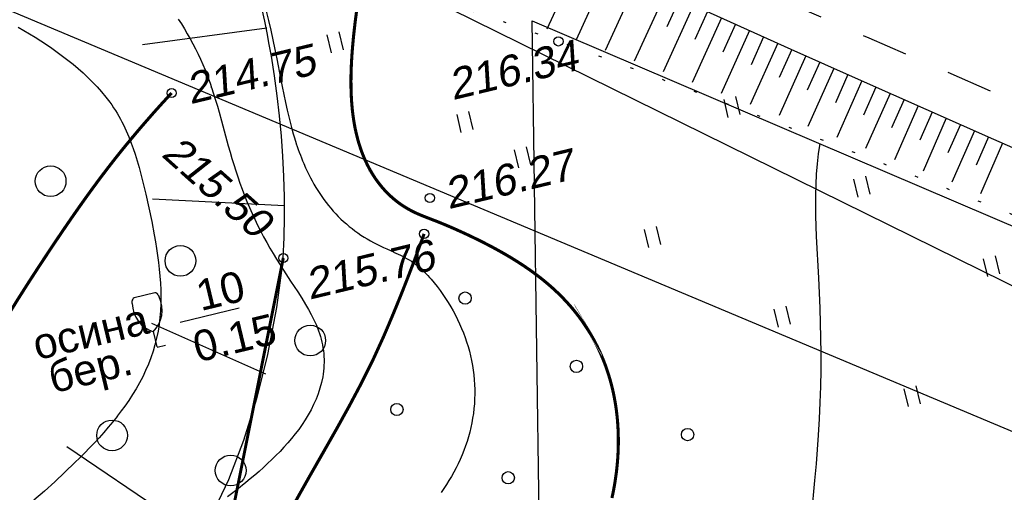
# Model space of a CAD drawing. Header units: millimetres. Extents: x -10 to 1169, y 1 to 1686.
# Tile 7 of 224: x 223 to 255, y 142 to 158. Entities that reach past the tile are written whole.
import ezdxf

# ---------------------------------------------------------------- set-up
doc = ezdxf.new("R2010")
doc.units = ezdxf.units.MM
for name, pattern in [('ADOT1', [1, 0, -1]), ('AHIDDEN1', [2, 0.5, -1.5]), ('AHIDDEN2', [3, 1.5, -1.5])]:
    doc.linetypes.add(name, pattern=pattern)
for name, color, linetype in [('CONTURS', 7, 'Continuous'), ('IZOLINES', 32, 'Continuous'), ('PDIGIT', 170, 'Continuous'), ('PICKETS', 7, 'Continuous'), ('УЧАСТКИ', 7, 'Continuous')]:
    doc.layers.add(name, color=color, linetype=linetype)
doc.layers.add('СВЯЗЬ', color=170, linetype='Связь', lineweight=30)
doc.styles.get("Standard").update_dxf_attribs({"font": 'arial.ttf'})
doc.linetypes.add('Связь', pattern='A,12.5,[130,ltypeshp.shx,S=1,R=-30,X=0,Y=0.9],1,[130,ltypeshp.shx,S=1,R=-30,X=0,Y=0.9],1,[130,ltypeshp.shx,S=1,R=-30,X=0,Y=0.9],4.5', length=19)

# ---------------------------------------------------------------- blocks, each defined once
blk = doc.blocks.new('373')
at = {"layer": 'CONTURS'}
blk.add_circle((0, 0), 0.4, dxfattribs=at)
blk = doc.blocks.new('401')
at = {"layer": 'CONTURS'}
for p, q in [((0, 0), (0, 1.2)), ((0.8, 0), (0.8, 1.2))]:
    blk.add_line(p, q, dxfattribs=at)
blk = doc.blocks.new('390_2')
at = {"layer": 'CONTURS', "color": 7}
for p, q in [((0.6991505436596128, 3.473176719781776), (-0.6905651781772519, 3.473176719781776)), ((0.0023088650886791, 1.057788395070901), (0.0023088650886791, 0.0293004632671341)), ((0.0176911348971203, -0.0024620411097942), (0.5792057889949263, -0.0024620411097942))]:
    blk.add_line(p, q, dxfattribs=at)
at = {"layer": 'CONTURS', "color": 7, "linetype": 'Continuous'}
for centre, radius, start, end in [((-19.93655262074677, 7.463485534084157), 19.5207581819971, 347.245895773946, 347.6983439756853), ((-0.6490946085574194, 3.257555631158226), 0.2199581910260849, 101.9407673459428, 167.6983439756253), ((-0.6905651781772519, 3.453655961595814), 0.0195207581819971, 90, 101.9407673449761), ((0.6487860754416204, 3.257555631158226), 0.2199581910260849, 12.30165602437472, 76.96725551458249), ((19.93624408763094, 7.463485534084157), 19.5207581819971, 192.3016560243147, 192.7541042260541), ((1.008602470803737, 2.722503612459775), 1.954260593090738, 167.2458957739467, 239.3760234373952), ((-1.008911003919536, 2.722503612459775), 1.954260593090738, 300.6239765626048, 12.75410422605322)]:
    blk.add_arc(centre, radius, start, end, dxfattribs=at)
blk = doc.blocks.new('372')
at = {"layer": 'CONTURS'}
blk.add_circle((0, 0), 1, dxfattribs=at)

msp = doc.modelspace()

# ---------------------------------------------------------------- linework, layer by layer
at = {"layer": 'CONTURS', "lineweight": -2}
for p, q in [((241.6315653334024, 159.9530107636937), (240.5011511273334, 157.5151522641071)), ((242.540491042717, 159.5360526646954), (241.4510509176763, 157.1725327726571)), ((243.4499845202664, 159.1203344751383), (242.3976322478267, 156.8260777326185)), ((244.3598823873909, 158.7055021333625), (243.3433420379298, 156.4791168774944)), ((244.8152246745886, 158.4989509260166), (244.4005169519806, 157.588996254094)), ((245.2705669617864, 158.2923997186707), (244.2864598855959, 156.1289499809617)), ((246.1812515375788, 157.8792973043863), (245.22917189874, 155.7789313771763)), ((245.7259092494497, 158.0858485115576), (245.312444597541, 157.1753283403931)), ((246.637147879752, 157.6739718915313), (246.2249345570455, 156.7628845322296)), ((247.0930442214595, 157.4686464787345), (246.1703605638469, 155.4253492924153)), ((247.5489782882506, 157.2634048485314), (247.1380149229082, 156.3517529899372)), ((248.004912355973, 157.0581632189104), (247.1107970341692, 155.0712029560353)), ((248.4611604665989, 156.8536206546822), (248.0514315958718, 155.9414133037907)), ((248.9174085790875, 156.6490780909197), (248.0503173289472, 154.7149439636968)), ((249.373930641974, 156.4451476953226), (248.9654079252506, 155.5323995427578)), ((249.8304527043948, 156.2412172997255), (248.9884136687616, 154.3567008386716)), ((250.2870512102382, 156.0374581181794), (249.8796817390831, 155.1241946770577)), ((250.7436497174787, 155.8336989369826), (249.926170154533, 153.9978147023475)), ((251.2007559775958, 155.6310813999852), (250.7944592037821, 154.7173402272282)), ((251.6578622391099, 155.4284638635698), (250.8617838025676, 153.6355366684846)), ((252.1149685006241, 155.2258463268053), (251.7096124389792, 154.311687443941)), ((252.5720747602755, 155.0232287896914), (251.79719670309, 153.2733353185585)), ((253.0296036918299, 154.8215674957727), (252.6252100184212, 153.9069824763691)), ((253.4871326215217, 154.6199062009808), (252.7311760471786, 152.9076326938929)), ((253.9448192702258, 154.4186031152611), (253.5413500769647, 153.5036098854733)), ((254.4025059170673, 154.2173000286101), (253.6643911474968, 152.5412970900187)), ((254.860380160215, 154.016424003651), (254.4577259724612, 153.1010718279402)), ((255.3182544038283, 153.8155479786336), (254.5965788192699, 152.1730152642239))]:
    msp.add_line(p, q, dxfattribs=at)
at = {"layer": 'CONTURS', "color": 42, "lineweight": -2}
for p, q in [((231.3945044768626, 157.5425524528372), (227.3495685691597, 157.0037419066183)), ((231.9660501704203, 151.7730755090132), (227.6838601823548, 151.9917663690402)), ((229.0416714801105, 141.149461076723), (224.8981402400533, 143.9493716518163))]:
    msp.add_line(p, q, dxfattribs=at)
at = {"layer": 'CONTURS', "color": 32, "lineweight": -2}
msp.add_line((231.3691080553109, 146.3170260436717), (227.6525099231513, 147.9525865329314), dxfattribs=at)
at = {"layer": 'CONTURS', "linetype": 'AHIDDEN2', "flags": 128}
msp.add_lwpolyline([(125.5432857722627, 215.200611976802), (126.7466952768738, 214.5967929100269), (128.8203448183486, 213.5490289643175), (130.8920232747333, 212.4972879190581), (132.9626563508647, 211.4434350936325), (135.0331697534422, 210.3893358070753), (137.1044891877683, 209.3368553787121), (139.1775403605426, 208.2878591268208), (141.2532489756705, 207.2442123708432), (143.33254074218, 206.2077804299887), (144.7955367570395, 205.4825882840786), (146.2589231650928, 204.7581169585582), (147.7228339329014, 204.0346634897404), (149.1874030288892, 203.3125249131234), (150.6527644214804, 202.5919982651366), (152.1190520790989, 201.87338058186), (153.5863999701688, 201.156968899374), (155.0549420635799, 200.4430602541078), (156.5248123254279, 199.7319516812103), (157.9961447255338, 199.0239402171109), (159.9551884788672, 198.0861098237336), (161.9160833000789, 197.1519453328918), (163.8789075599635, 196.2216985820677), (165.8437396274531, 195.2956214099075), (167.8106578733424, 194.3739656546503), (169.7797406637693, 193.4569831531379), (171.7510663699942, 192.5449257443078), (173.7247133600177, 191.6380452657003), (175.700760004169, 190.7365935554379), (177.6792846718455, 189.8408224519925), (179.7460884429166, 188.9162686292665), (181.8178258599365, 188.0026904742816), (183.8934515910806, 187.0977564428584), (185.9719203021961, 186.1991349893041), (188.0521866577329, 185.3044945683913), (190.1332053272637, 184.4115036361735), (192.2139309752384, 183.5178306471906), (194.2933182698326, 182.621144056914), (196.3703218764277, 181.7191123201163), (198.4438964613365, 180.8094038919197), (201.3167264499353, 179.5366438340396), (204.1863979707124, 178.2567447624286), (207.0534477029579, 176.9709205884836), (209.9184123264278, 175.680385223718), (212.7818285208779, 174.3863525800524), (215.6442329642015, 173.0900365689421), (218.5061623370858, 171.7926511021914), (221.3681533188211, 170.4954100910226), (224.2307425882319, 169.1995274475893), (227.0944668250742, 167.9062170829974), (228.5876295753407, 167.2321711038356), (230.0803447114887, 166.55712058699), (231.5727904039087, 165.8814657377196), (233.0651448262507, 165.2056067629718), (234.5575861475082, 164.5299438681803), (236.0502925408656, 163.8548772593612), (237.5434421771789, 163.1808071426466), (239.0372132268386, 162.5081337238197), (240.5317838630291, 161.8372572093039), (242.0273322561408, 161.1685778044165), (244.2580109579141, 160.1774825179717), (246.4913138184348, 159.1922918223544), (248.7266509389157, 158.211677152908), (250.9634324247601, 157.234309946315), (253.2010683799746, 156.2588616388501), (255.4389689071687, 155.2840036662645), (257.6765441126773, 154.3084074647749), (259.9132041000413, 153.3307444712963), (262.1483589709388, 152.3496861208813), (264.3814188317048, 151.3639038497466), (266.1457252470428, 150.581793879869), (267.9095824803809, 149.7986688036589), (269.6729905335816, 149.0145286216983), (271.4359494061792, 148.2293733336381), (273.1984590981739, 147.4432029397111), (274.9605196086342, 146.6560174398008), (276.7221309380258, 145.867816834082), (278.48329308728, 145.0786011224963), (280.2440060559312, 144.2883703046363), (282.0042698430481, 143.497124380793)], dxfattribs=at)
at = {"layer": 'CONTURS', "linetype": 'ADOT1', "flags": 128}
msp.add_lwpolyline([(262.7694794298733, 148.5816419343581), (260.5971206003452, 149.4812233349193), (258.4210197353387, 150.3705752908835), (256.241176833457, 151.2496978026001), (254.0575918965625, 152.1185908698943), (251.8702649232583, 152.9772544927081), (249.6791959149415, 153.8256886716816), (247.4843848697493, 154.663893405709), (245.2858317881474, 155.4918686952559), (243.0835366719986, 156.3096145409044), (240.8774995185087, 157.1171309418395), (239.0665082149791, 157.7610847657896), (237.2477070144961, 158.3840647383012), (235.4233696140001, 158.9921253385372), (233.5957697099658, 159.5913210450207), (231.767180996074, 160.1877063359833), (229.9398771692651, 160.7873356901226), (228.1161319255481, 161.3962635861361), (226.2982189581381, 162.0205445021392), (224.4884119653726, 162.666232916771), (222.6889846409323, 163.3393833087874), (221.1985139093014, 163.9169511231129), (219.7110074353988, 164.5035985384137), (218.226699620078, 165.099388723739), (216.7458248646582, 165.7043848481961), (215.2686175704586, 166.3186500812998), (213.7953121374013, 166.9422475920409), (212.3261429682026, 167.5752405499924), (210.8613444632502, 168.2176921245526), (209.4011510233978, 168.8696654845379), (207.9457970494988, 169.5312237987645), (206.778134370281, 170.0704805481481), (205.6132509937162, 170.6158478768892), (204.4511469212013, 171.1673257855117), (203.2918221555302, 171.724914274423), (202.1352766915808, 172.2886133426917), (200.9815105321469, 172.8584229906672), (199.8305236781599, 173.4343432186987), (198.6823161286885, 174.0163740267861), (197.5368878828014, 174.6045154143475), (196.3942389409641, 175.198767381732)], dxfattribs=at)
at = {"layer": 'CONTURS', "linetype": 'Continuous', "flags": 128}
msp.add_lwpolyline([(223.0408118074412, 168.5691356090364), (224.7722826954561, 167.839126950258), (226.4940528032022, 167.0873984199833), (228.0424566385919, 166.3883498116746), (229.5848838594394, 165.675905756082), (231.1226421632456, 164.9529846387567), (232.6570392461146, 164.2225048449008), (234.1893828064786, 163.487384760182), (235.7209805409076, 162.7505427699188), (237.2531401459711, 162.014897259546), (238.7871693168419, 161.2833666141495), (240.3243757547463, 160.5588692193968), (241.8660671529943, 159.8443234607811), (244.0513397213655, 158.8454624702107), (246.2394790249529, 157.852884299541), (248.4304850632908, 156.8665889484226), (250.6243578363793, 155.8865764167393), (252.8210973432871, 154.9128467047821), (255.0207035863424, 153.9453998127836), (257.2231765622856, 152.984235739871)], dxfattribs=at)
at = {"layer": 'CONTURS', "color": 44, "linetype": 'Continuous', "flags": 128}
msp.add_lwpolyline([(231.931259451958, 150.0829673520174), (231.9576428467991, 150.7484788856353), (231.9695668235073, 151.4118452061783), (231.9670313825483, 152.0730663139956), (231.9500365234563, 152.7321422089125), (231.9185822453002, 153.3890728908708), (231.8726685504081, 154.0438583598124), (231.8122954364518, 154.6964986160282), (231.7374629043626, 155.346993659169), (231.6481709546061, 155.9953434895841), (231.5444195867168, 156.641548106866), (231.4768172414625, 157.0196840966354), (231.4042375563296, 157.3970816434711), (231.3266805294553, 157.7737407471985), (231.244146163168, 158.1496614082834), (231.1566344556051, 158.5248436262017), (231.0641454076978, 158.8992874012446), (230.9666790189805, 159.272992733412), (230.8642352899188, 159.6459596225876), (230.7568142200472, 160.0181880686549), (230.6444158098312, 160.3896780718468)], dxfattribs=at)
at = {"layer": 'CONTURS', "linetype": 'AHIDDEN1', "const_width": 0.1, "flags": 128}
for points in [[(219.5235612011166, 140.7808032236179), (219.6578570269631, 141.1833587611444), (219.7966612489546, 141.5837332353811), (219.9399738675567, 141.9819266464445), (220.087794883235, 142.377938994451), (220.240124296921, 142.7717702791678), (220.3969621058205, 143.1634205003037), (220.5583083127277, 143.5528896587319), (220.7241629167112, 143.940177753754), (220.8945259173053, 144.3252847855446), (221.0693973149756, 144.7082107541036), (221.350466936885, 145.2956628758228), (221.645109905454, 145.8773390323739), (221.9521287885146, 146.45347971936), (222.2703261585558, 147.0243254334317), (222.5985045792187, 147.5901166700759), (222.9354666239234, 148.1510939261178), (223.2800148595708, 148.7074976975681), (223.6309518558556, 149.2595684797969), (223.9870801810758, 149.8075467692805), (224.3472024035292, 150.3516730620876), (224.5725971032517, 150.6879608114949), (224.7999145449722, 151.0233655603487), (225.0294516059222, 151.3575369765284), (225.2615051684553, 151.690124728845), (225.4963721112, 152.020778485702), (225.7343493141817, 152.349147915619), (225.9757336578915, 152.6748826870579), (226.2208220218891, 152.9976324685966), (226.4699112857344, 153.3170469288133), (226.7232983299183, 153.6327757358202), (226.87538832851, 153.8181727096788), (227.0287437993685, 154.0025628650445), (227.1833647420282, 154.1859462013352), (227.3392511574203, 154.3683227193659), (227.4964030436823, 154.5496924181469), (227.6548204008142, 154.7300552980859), (227.8145032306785, 154.9094113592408), (227.9754515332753, 155.0877606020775), (228.1376653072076, 155.2651030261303), (228.3011445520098, 155.4414386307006)], [(236.5097045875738, 150.8686159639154), (236.3876271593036, 150.5308601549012), (236.2634268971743, 150.1940803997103), (236.1371038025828, 149.8582766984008), (236.0086578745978, 149.5234490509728), (235.8780891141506, 149.1895974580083), (235.7453975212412, 148.8567219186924), (235.610583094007, 148.5248224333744), (235.4736458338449, 148.1938990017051), (235.334585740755, 147.8639516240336), (235.1934028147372, 147.5349803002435), (234.8414292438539, 146.7645243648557), (234.4630410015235, 146.0062700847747), (234.06446143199, 145.257331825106), (233.6519138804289, 144.5148239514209), (233.2316216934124, 143.7758608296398), (232.809808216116, 143.0375568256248), (232.3926967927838, 142.297026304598), (231.9865107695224, 141.5513836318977), (231.5974734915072, 140.7977431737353), (231.231808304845, 140.0332192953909), (231.0146041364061, 139.5309296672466), (230.8132960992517, 139.0201381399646), (230.6226485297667, 138.5037489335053), (230.4374257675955, 137.9846662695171), (230.2523921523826, 137.465794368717), (230.0623120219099, 136.9500374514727), (229.8619497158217, 136.4402997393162), (229.6460695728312, 135.9394854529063), (229.4094359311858, 135.4504988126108), (229.1468131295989, 134.9762440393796), (228.9145662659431, 134.5965784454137), (228.6730446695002, 134.2222701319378), (228.4222483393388, 133.8533190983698), (228.1621772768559, 133.4897253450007), (227.8928314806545, 133.1314888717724), (227.614210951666, 132.7786096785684), (227.3263156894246, 132.4310877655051), (227.0291456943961, 132.0889231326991), (226.7227009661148, 131.7521157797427), (226.4069815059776, 131.4206657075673)]]:
    msp.add_lwpolyline(points, dxfattribs=at)
at = {"layer": 'CONTURS', "linetype": 'AHIDDEN1', "const_width": 0.0964933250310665}
msp.add_lwpolyline([(226.3911003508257, 122.3865952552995), (231.931259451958, 150.0829673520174)], dxfattribs=at)
at = {"layer": 'CONTURS', "color": 42, "linetype": 'Continuous', "flags": 128}
msp.add_lwpolyline([(231.931259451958, 150.0829673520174), (231.7113144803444, 148.4769833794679), (231.4228399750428, 146.9544167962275), (231.065835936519, 145.5152676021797), (230.6403023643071, 144.159535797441), (230.1462392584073, 142.8872213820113), (229.5836466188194, 141.698324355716)], dxfattribs=at)
at = {"layer": 'CONTURS'}
msp.add_lwpolyline([(228.5826137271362, 148.005199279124), (230.4975537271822, 148.4650161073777)], dxfattribs=at)
at = {"layer": 'CONTURS', "lineweight": 30}
msp.add_ellipse((213.5884920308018, 148.328830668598), major_axis=(-45.21986751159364, 17.53321368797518), ratio=0.8556701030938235, start_param=2.566984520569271, end_param=6.799322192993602, dxfattribs=at)
at = {"layer": 'IZOLINES', "const_width": 0.1000000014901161}
msp.add_lwpolyline([(234.4752843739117, 159.3073151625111), (234.2692953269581, 157.7581417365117), (234.2252756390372, 157.3712840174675), (234.2055303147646, 157.1776165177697), (234.1875903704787, 156.9837806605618), (234.1716854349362, 156.7897762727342), (234.1580518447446, 156.5956102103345), (234.147224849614, 156.4070485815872), (234.139024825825, 156.21906108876), (234.1388330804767, 156.2192609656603), (234.1335332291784, 156.0253973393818), (234.1313077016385, 155.831496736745), (234.1326424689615, 155.6376147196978), (234.1378384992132, 155.4438291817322), (234.1472106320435, 155.250237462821), (234.153565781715, 155.1535419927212), (234.1610896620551, 155.0569359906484), (234.169825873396, 154.9604380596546), (234.1798185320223, 154.8640685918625), (234.1911124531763, 154.7678498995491), (234.2037530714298, 154.6718063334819), (234.2177863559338, 154.5759644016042), (234.2332586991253, 154.4803528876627), (234.2502167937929, 154.3850029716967), (234.2687074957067, 154.289948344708), (234.2887776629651, 154.1952253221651), (234.3104739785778, 154.1008729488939), (234.3338427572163, 154.0069330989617), (234.3589297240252, 153.9134505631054), (234.3857797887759, 153.8204731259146), (234.4144367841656, 153.7280516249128), (234.4449432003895, 153.6362399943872), (234.4773398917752, 153.5450952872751), (234.5116657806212, 153.4546776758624), (234.5479575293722, 153.3650504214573), (234.5862492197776, 153.2762798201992), (234.6265720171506, 153.1884351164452), (234.6689538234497, 153.1015883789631), (234.7134189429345, 153.0158143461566), (234.7599877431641, 152.9311902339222), (234.8016167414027, 152.8595868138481), (234.8467261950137, 152.7858900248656), (234.847469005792, 152.7847083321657), (234.8474692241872, 152.7847079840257), (234.8474696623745, 152.7847072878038), (234.847470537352, 152.7847058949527), (234.8474722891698, 152.7847031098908), (234.8474757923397, 152.7846975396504), (234.8474827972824, 152.784686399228), (234.8473062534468, 152.7847741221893), (234.8776986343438, 152.7374449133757), (234.9087330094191, 152.6905403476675), (234.9404962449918, 152.6441326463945), (234.9729880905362, 152.5982387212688), (235.0062076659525, 152.552875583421), (235.0401534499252, 152.508060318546), (235.0748232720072, 152.4638100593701), (235.1102142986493, 152.4201419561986), (235.1463230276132, 152.3770731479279), (235.1831452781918, 152.3346207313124), (235.2206761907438, 152.2928017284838), (235.2589102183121, 152.2516330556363), (235.2978411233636, 152.2111314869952), (235.3374619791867, 152.1713136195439), (235.3777651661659, 152.1321958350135), (235.4187423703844, 152.0937942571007), (235.4603845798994, 152.0561247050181), (235.5026820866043, 152.0192026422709), (235.5456244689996, 151.9830431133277), (235.5892005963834, 151.9476606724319), (235.6333985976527, 151.9130692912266), (235.6782058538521, 151.879282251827), (235.7236089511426, 151.846311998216), (235.7695936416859, 151.8141699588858), (235.8161447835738, 151.7828663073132), (235.863246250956, 151.7524096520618), (235.9108808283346, 151.7228066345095), (235.9590300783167, 151.6940614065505), (236.0076741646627, 151.6661749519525), (236.056791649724, 151.6391442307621), (236.1063592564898, 151.6129611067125), (236.156351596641, 151.5876110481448), (236.2067409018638, 151.5630716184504), (236.25749676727, 151.5393108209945), (236.308585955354, 151.5162854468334), (236.3599723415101, 151.4939396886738), (236.411617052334, 151.4722043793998), (236.515509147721, 151.4302274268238), (236.595436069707, 151.3990283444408), (236.7556418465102, 151.3375404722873), (236.595376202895, 151.3991169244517), (236.8200268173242, 151.3127315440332), (236.8201216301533, 151.3126948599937), (236.820142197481, 151.3127242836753), (236.9294506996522, 151.2699844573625), (237.0384458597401, 151.2264590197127), (237.1470860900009, 151.182062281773), (237.2553765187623, 151.1368253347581), (237.3633337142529, 151.0908041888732), (237.4709747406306, 151.0440529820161), (237.6853506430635, 150.9485223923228), (237.8985539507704, 150.85043077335), (238.1105641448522, 150.7498145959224), (238.3213052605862, 150.6465972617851), (238.5306565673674, 150.5406238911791), (238.7384590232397, 150.4316845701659), (238.9445189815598, 150.3195306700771), (239.1486103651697, 150.2038874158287), (239.3504761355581, 150.084464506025), (239.5498296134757, 149.9609657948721), (239.7463560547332, 149.8330985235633), (239.9397147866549, 149.7005822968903), (240.1295421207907, 149.5631577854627), (240.2230237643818, 149.4925236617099), (240.3154842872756, 149.4205726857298), (240.4068740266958, 149.3472816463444), (240.4971424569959, 149.2726296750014), (240.5862386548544, 149.1965987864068), (240.6741115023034, 149.1191740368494), (240.7607099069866, 149.0403436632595), (240.8459830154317, 148.9600991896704), (240.9298804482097, 148.878435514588), (241.0123525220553, 148.7953509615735), (241.0933504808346, 148.7108473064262), (241.1728267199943, 148.6249297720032), (241.2507349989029, 148.5376069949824), (241.327030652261, 148.4488909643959), (241.4016707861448, 148.3587969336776), (241.474614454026, 148.2673433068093), (241.5458228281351, 148.1745515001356), (241.6152593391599, 148.0804457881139), (241.6828898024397, 147.9850531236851), (241.8125710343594, 147.7905835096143), (241.8436523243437, 147.7414762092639), (241.8434636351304, 147.741869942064), (241.924640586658, 147.6084072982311), (242.0023988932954, 147.4729682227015), (242.0766530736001, 147.3356197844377), (242.1473683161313, 147.1964583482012), (242.214518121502, 147.0555830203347), (242.2780840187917, 146.9130947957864), (242.3380552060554, 146.7690957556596), (242.39442812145, 146.6236883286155), (242.4472059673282, 146.4769746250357), (242.496398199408, 146.3290558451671), (242.5420199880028, 146.1800317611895), (242.5840916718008, 146.0300002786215), (242.6226382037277, 145.8790570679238), (242.6576886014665, 145.7272952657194), (242.6892754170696, 145.5748052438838), (242.717434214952, 145.4216744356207), (242.742203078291, 145.2679872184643), (242.7636221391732, 145.1138248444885), (242.7817331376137, 144.9592654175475), (242.7965790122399, 144.8043839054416), (242.8082035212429, 144.6492521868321), (242.8166508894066, 144.4939391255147), (242.8219654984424, 144.3385106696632), (242.8241915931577, 144.1830299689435), (242.8233730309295, 144.0275575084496), (242.8195530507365, 143.872151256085), (242.8127740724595, 143.7168668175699), (242.8030775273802, 143.5617575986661), (242.7905037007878, 143.4068749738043), (242.7750916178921, 143.252268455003), (242.756878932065, 143.0979858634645), (242.7122071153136, 142.7906545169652), (242.6811160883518, 142.6119977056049), (242.6814137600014, 142.6137062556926), (242.6502058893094, 142.4526565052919), (242.6160471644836, 142.2922275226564)], dxfattribs=at)
at = {"layer": 'IZOLINES'}
for points in [[(228.515715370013, 157.8399383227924), (228.6172053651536, 157.6834763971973), (228.7156889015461, 157.5251351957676), (228.8111029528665, 157.3649562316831), (228.9033788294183, 157.2029800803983), (228.9924417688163, 157.0392467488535), (229.0782116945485, 156.8737966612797), (229.1606060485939, 156.7066725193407), (229.2395459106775, 156.5379222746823), (229.3149667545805, 156.3676033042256), (229.3868345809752, 156.1957874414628), (229.4551664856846, 156.022565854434), (229.5200517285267, 155.848052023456), (229.5613910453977, 155.7313050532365), (229.6012095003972, 155.6145264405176), (229.6010287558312, 155.6146371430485), (229.6671965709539, 155.4113729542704), (229.7299732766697, 155.2070539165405), (229.787788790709, 155.010074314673), (229.8430539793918, 154.8151284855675), (229.9191287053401, 154.5400924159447), (230.1428266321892, 153.7244441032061), (230.2010757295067, 153.5211883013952), (230.2610072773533, 153.3184289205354), (230.3229352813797, 153.1162795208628), (230.3871367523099, 152.9148522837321), (230.4538539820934, 152.7142584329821), (230.5232964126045, 152.5146082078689), (230.5956420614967, 152.3160104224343), (230.6710385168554, 152.1185716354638), (230.7496035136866, 151.9223949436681), (230.8314251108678, 151.727578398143), (230.9165614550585, 151.5342130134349), (231.005040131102, 151.3423803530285), (231.0968570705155, 151.1521496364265), (231.1919749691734, 150.9635743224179), (231.2903211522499, 150.7766881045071), (231.3917847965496, 150.5915002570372), (231.4962133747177, 150.4079902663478), (231.603408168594, 150.2261017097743), (231.7131186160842, 150.0457353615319), (231.8250352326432, 149.8667415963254), (231.938780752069, 149.6889122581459), (232.169839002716, 149.3355777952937), (232.4014357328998, 148.9826019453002), (232.5298802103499, 148.781926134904), (232.6546624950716, 148.5791521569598), (232.6546462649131, 148.5791553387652), (232.7511902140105, 148.4136832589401), (232.8430228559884, 148.2456273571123), (232.9288908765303, 148.0745601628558), (233.0074452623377, 147.9001697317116), (233.077309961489, 147.7223224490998), (233.1085802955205, 147.6320760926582), (233.1371993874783, 147.5409871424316), (233.1630233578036, 147.4491020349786), (233.1859237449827, 147.3564825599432), (233.2057893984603, 147.2632044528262), (233.2225284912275, 147.1693556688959), (233.2360699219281, 147.0750342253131), (233.2463640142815, 146.9803457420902), (233.2533825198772, 146.8854008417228), (233.2571179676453, 146.7903125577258), (233.2575824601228, 146.6951938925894), (233.2548060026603, 146.6001556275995), (233.2488345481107, 146.5053044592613), (233.2397278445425, 146.4107415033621), (233.2275572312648, 146.3165611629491), (233.2124034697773, 146.2228503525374), (233.1735381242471, 146.0372830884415), (233.1239082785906, 145.8545430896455), (233.0643254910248, 145.6750191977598), (232.9955977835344, 145.4989874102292), (232.9185057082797, 145.3266268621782), (232.8337875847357, 145.1580363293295), (232.7421316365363, 144.9932496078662), (232.6441728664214, 144.8322490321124), (232.5404930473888, 144.6749769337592), (232.4316226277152, 144.5213451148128), (232.31804373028, 144.3712425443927), (232.2001937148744, 144.2245415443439), (232.0784689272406, 144.0811026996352), (231.9532284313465, 143.9407787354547), (231.8247975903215, 143.8034175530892), (231.6934714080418, 143.6688645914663), (231.559517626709, 143.5369646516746), (231.4231795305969, 143.4075632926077), (231.2846785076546, 143.2805078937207), (231.1442163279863, 143.1556484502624), (231.0019772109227, 143.0328381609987), (230.8581296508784, 142.911933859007), (230.7128280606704, 142.792796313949), (230.418444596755, 142.5593052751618), (230.1198224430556, 142.3313280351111)], [(231.3802326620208, 158.1017516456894), (231.4546744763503, 157.7922089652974), (231.5249813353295, 157.4817203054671), (231.5917948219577, 157.1704742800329), (231.6558309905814, 156.8586525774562), (231.7178909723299, 156.5464347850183), (231.839771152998, 155.9215580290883), (231.8414192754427, 155.9131501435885), (231.8414376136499, 155.9131525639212), (231.892709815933, 155.65405900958), (231.945410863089, 155.3952568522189), (232.0002519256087, 155.1369090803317), (232.0579984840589, 154.879211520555), (232.0882092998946, 154.7506726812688), (232.1194461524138, 154.6223828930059), (232.1518107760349, 154.4943772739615), (232.1854052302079, 154.3666940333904), (232.2203315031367, 154.2393746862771), (232.2566911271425, 154.1124642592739), (232.2945847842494, 153.986011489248), (232.3543259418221, 153.7978926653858), (232.3548494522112, 153.7963015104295), (232.354857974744, 153.7962980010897), (232.3862477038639, 153.7026216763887), (232.4186819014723, 153.6093068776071), (232.4521930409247, 153.516378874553), (232.4868193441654, 153.4238665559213), (232.5225980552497, 153.3318002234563), (232.5595653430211, 153.2402116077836), (232.5977562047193, 153.149133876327), (232.655915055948, 153.0168550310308), (232.6567439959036, 153.0150225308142), (232.6567441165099, 153.0150222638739), (232.6567443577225, 153.0150217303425), (232.6567448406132, 153.0150206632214), (232.6567458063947, 153.0150185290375), (232.6567477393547, 153.015014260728), (232.6567516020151, 153.015005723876), (232.6568117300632, 153.0149846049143), (232.7071710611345, 152.9062021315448), (232.7595474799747, 152.7983936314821), (232.8139489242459, 152.6916113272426), (232.8704211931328, 152.5859296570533), (232.9290058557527, 152.4814257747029), (232.9897399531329, 152.3781793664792), (233.052655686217, 152.2762724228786), (233.1177801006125, 152.1757889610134), (233.1851347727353, 152.0768146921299), (233.2547354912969, 151.9794366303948), (233.3265919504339, 151.8837426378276), (233.4007074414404, 151.789820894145), (233.4770785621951, 151.6977592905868), (233.5556949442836, 151.6076447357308), (233.6365389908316, 151.5195623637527), (233.7195856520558, 151.4335946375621), (233.8048022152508, 151.349820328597), (233.8921481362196, 151.2683133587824), (233.981574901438, 151.1891414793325), (234.0730259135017, 151.1123647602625), (234.1664364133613, 151.0380338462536), (234.2617334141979, 150.9661879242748), (234.3588356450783, 150.8968523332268), (234.4576534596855, 150.8300357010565), (234.5580886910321, 150.7657264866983), (234.6600343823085, 150.7038887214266), (234.7633742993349, 150.6444567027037), (234.8679820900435, 150.5873282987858), (234.9737198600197, 150.532356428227), (235.0804358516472, 150.4793381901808), (235.1879606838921, 150.4280010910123), (235.2961014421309, 150.3779859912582), (235.5132830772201, 150.2799311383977), (235.5162251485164, 150.2786033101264), (235.5221090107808, 150.2759470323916), (235.516413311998, 150.2787153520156), (235.6648229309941, 150.210543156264), (235.7385614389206, 150.1754715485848), (235.8117401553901, 150.1392673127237), (235.88416650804, 150.1016122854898), (235.955636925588, 150.0622158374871), (236.0259507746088, 150.0208424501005), (236.0961833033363, 149.9765152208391), (236.0963469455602, 149.9764077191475), (236.0964047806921, 149.9765324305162), (236.1616987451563, 149.9321430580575), (236.2256016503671, 149.8858240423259), (236.2880043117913, 149.8375483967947), (236.3489159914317, 149.7874441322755), (236.4083782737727, 149.7356613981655), (236.4664534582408, 149.6823554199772), (236.5232141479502, 149.6276748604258), (236.5787352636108, 149.571755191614), (236.6330886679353, 149.5147158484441), (236.6863400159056, 149.4566598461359), (236.7385472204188, 149.397674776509), (236.8400010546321, 149.2772257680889), (236.9377602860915, 149.1538213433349), (237.0320270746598, 149.0277821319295), (237.1229170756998, 148.8993343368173), (237.2104813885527, 148.7686413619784), (237.2947230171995, 148.6358252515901), (237.375609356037, 148.5009815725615), (237.4530816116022, 148.3641898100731), (237.5270619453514, 148.2255207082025), (237.5974590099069, 148.0850415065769), (237.6641723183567, 147.942819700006), (237.727095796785, 147.7989257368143), (237.7861207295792, 147.6534349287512), (237.841138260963, 147.5064287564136), (237.8920415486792, 147.3579956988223), (237.9387276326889, 147.208231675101), (237.9810990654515, 147.057240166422), (238.0190653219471, 146.9051320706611), (238.0525440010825, 146.7520253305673), (238.0814618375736, 146.5980443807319), (238.1057555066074, 146.4433194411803), (238.1253722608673, 146.2879856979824), (238.1402703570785, 146.1321823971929), (238.1504193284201, 145.9760518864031), (238.1558000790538, 145.8197386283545), (238.1564048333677, 145.663388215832), (238.1522369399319, 145.5071464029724), (238.1433105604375, 145.3511581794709), (238.1296502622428, 145.1955668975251), (238.1112905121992, 145.0405134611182), (238.0882751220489, 144.8861355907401), (238.0606566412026, 144.732567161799), (238.0284957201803, 144.5799376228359), (237.9918604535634, 144.4283714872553), (237.950825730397, 144.2779879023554), (237.9054725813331, 144.1289002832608), (237.8558875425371, 143.9812160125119), (237.8021620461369, 143.8350361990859), (237.7443918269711, 143.6904554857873), (237.682676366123, 143.547561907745), (237.6171183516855, 143.4064367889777), (237.5478231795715, 143.2671546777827), (237.474898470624, 143.1297833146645), (237.3984536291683, 142.9943836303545), (237.3185994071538, 142.8610097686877), (237.2354475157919, 142.729709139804), (237.1491102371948, 142.6005224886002), (237.0597000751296, 142.4734839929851)], [(223.3131952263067, 157.5826718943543), (223.4995863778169, 157.4740032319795), (223.6846346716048, 157.3630881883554), (223.8681949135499, 157.249756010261), (224.0501106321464, 157.1338349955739), (224.2302129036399, 157.0151528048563), (224.4083188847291, 156.8935365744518), (224.5842299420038, 156.768812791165), (224.7577292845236, 156.6408069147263), (224.9285789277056, 156.5093427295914), (225.0965158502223, 156.3742414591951), (225.2612471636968, 156.2353207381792), (225.4224441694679, 156.0923936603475), (225.5797353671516, 155.9452683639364), (225.7326988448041, 155.7937489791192), (225.8808553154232, 155.6376393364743), (226.0236645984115, 155.4767516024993), (226.1605307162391, 155.3109226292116), (226.2908237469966, 155.1400405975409), (226.3533260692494, 155.0526680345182), (226.4139694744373, 154.9640171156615), (226.4726903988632, 154.8741036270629), (226.5294381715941, 154.7829544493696), (226.5841772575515, 154.6906072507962), (226.6368899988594, 154.5971102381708), (226.6875785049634, 154.5025212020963), (226.7362653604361, 154.4069058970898), (226.8277959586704, 154.2129482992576), (226.9120320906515, 154.0158230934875), (226.9897121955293, 153.8161067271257), (227.0524400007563, 153.6410935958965), (227.113046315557, 153.4596226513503), (227.1135887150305, 153.4579408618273), (227.1135888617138, 153.4579404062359), (227.1135891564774, 153.4579394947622), (227.1135897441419, 153.4579376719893), (227.1135909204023, 153.4579340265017), (227.1135932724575, 153.4579267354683), (227.113427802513, 153.4576714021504), (227.1804989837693, 153.2428148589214), (227.2432901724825, 153.0266952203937), (227.3026691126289, 152.8096318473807), (227.3591551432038, 152.5918110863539), (227.4131538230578, 152.373370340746), (227.4649680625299, 152.1544089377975), (227.5627978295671, 151.7152036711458), (227.6533638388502, 151.274489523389), (227.7362253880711, 150.8323199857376), (227.7743366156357, 150.6106488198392), (227.8098768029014, 150.3885635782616), (227.842495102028, 150.1660467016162), (227.8717791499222, 149.943087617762), (227.8972560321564, 149.719688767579), (227.9183962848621, 149.4958729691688), (227.9346206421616, 149.2716917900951), (227.9453105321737, 149.0472345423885), (227.9498231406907, 148.8226371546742), (227.9475116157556, 148.5980897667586), (227.9377503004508, 148.3738415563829), (227.9199639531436, 148.1502011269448), (227.8936587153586, 147.9275310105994), (227.858451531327, 147.7062355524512), (227.81409411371, 147.4867426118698), (227.7604878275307, 147.2694808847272), (227.6976871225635, 147.0548557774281), (227.6258911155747, 146.8432271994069), (227.5454250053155, 146.6348922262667), (227.4567145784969, 146.4300744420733), (227.3602576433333, 146.2289203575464), (227.2565959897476, 146.0315020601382), (227.146290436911, 145.8378244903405), (227.0299004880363, 145.6478355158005), (226.9079689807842, 145.4614371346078), (226.7810114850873, 145.2784965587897), (226.6631400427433, 145.1170633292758), (226.5322121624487, 144.9457067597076), (226.5284626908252, 144.9409100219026), (226.5284595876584, 144.9409060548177), (226.5284533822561, 144.940898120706), (226.5284409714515, 144.9408822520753), (226.5276912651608, 144.9404497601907), (226.3868445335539, 144.7637343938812), (226.2422842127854, 144.590084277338), (226.0946137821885, 144.4191054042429), (225.9441468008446, 144.2506112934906), (225.7911627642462, 144.0844236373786), (225.6359097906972, 143.9203742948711), (225.4786072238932, 143.7583067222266), (225.3194480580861, 143.5980769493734), (225.1586011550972, 143.4395542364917), (224.8324337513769, 143.1271964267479), (224.5010354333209, 142.8204589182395), (224.1650580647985, 142.5187979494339), (223.824902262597, 142.2219058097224)], [(229.8427298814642, 154.8158086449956), (229.9190932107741, 154.5394011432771)], [(249.374324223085, 153.8042942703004), (249.3258364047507, 153.4710680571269), (249.2880108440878, 153.136576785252), (249.2600309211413, 152.8012272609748), (249.2415093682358, 152.4653190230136), (249.2316933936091, 152.1291223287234), (249.2338796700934, 151.4568574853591), (249.2568524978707, 150.7851388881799), (249.3277441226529, 149.4428544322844), (249.3746559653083, 148.4546559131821), (249.3909742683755, 147.9729068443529), (249.4016001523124, 147.5002392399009), (249.401090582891, 147.5039835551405), (249.4065658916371, 146.9747650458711), (249.4039720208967, 146.44556745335), (249.3937276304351, 145.9165044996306), (249.3760466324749, 145.3876763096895), (249.3513348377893, 144.8591635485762), (249.3201474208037, 144.3310211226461), (249.2876036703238, 143.8629128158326), (249.2512779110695, 143.3983148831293), (249.2517309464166, 143.3990096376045), (249.2049052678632, 142.8601182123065), (249.1018072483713, 141.7832447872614)]]:
    msp.add_lwpolyline(points, dxfattribs=at)
at = {"layer": 'PICKETS', "color": 7, "lineweight": -2}
for centre in [(240.8774995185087, 157.1171309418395), (228.3011445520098, 155.4414386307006), (236.6978646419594, 152.0337519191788), (236.5097045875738, 150.8686159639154)]:
    msp.add_circle(centre, 0.15, dxfattribs=at)
at = {"layer": 'PICKETS', "color": 1, "lineweight": -2}
msp.add_circle((231.931259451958, 150.0829673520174), 0.1447399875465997, dxfattribs=at)
at = {"layer": 'СВЯЗЬ', "linetype": 'Связь', "lineweight": 30}
msp.add_lwpolyline([(1003.575975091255, 202.8444529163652), (1000.598351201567, 168.5949167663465), (871.5605756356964, 145.3678767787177), (758.8795519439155, 121.8894050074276), (650.6911854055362, 102.748145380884), (634.9922717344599, 95.47122575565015), (608.4704420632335, 71.07045669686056), (595.4815928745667, 81.85250959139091), (592.2708649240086, 95.54863087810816), (488.2796019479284, 98.86567953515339), (399.4193308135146, 99.46972970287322), (387.0547383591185, 101.2601338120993), (366.5729350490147, 107.9505919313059), (359.871517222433, 108.2332872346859), (347.4339686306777, 102.6620690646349), (313.4284082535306, 119.6704362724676), (255.9118117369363, 144.3308634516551), (205.8283740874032, 165.3270752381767), (141.7323835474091, 199.9361442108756), (116.1018100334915, 212.968053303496)], dxfattribs=at)
at = {"layer": 'УЧАСТКИ', "color": 6, "linetype": 'Continuous', "lineweight": -2}
for p, q in [((230.7714916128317, 161.4287093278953), (284.1122698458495, 135.1465028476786)), ((240.027089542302, 157.7891479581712), (291.1802670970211, 135.9489458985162)), ((240.7145892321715, 108.1990295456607), (240.027089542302, 157.7891479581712))]:
    msp.add_line(p, q, dxfattribs=at)

# ---------------------------------------------------------------- block references
at = {"layer": 'CONTURS', "lineweight": -2, "xscale": 0.4999999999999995, "yscale": 0.4999999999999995, "zscale": 0.4999999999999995, "rotation": 13.50227474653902}
for name, p in [('401', (233.4988156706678, 156.7467693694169)), ('401', (246.4000169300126, 154.6506719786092)), ('401', (237.7192718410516, 154.1607009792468)), ('401', (239.5934923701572, 153.0162841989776)), ('372', (224.3671958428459, 152.5770746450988)), ('401', (250.6204730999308, 152.0646035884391)), ('401', (243.8139485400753, 150.4302158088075)), ('372', (228.5876520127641, 149.9910062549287)), ('401', (254.840929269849, 149.478535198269)), ('390_2', (227.8252704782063, 147.1833393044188)), ('373', (237.8427905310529, 148.7830662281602)), ('401', (248.0344047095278, 147.8441474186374)), ('372', (232.8081081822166, 147.4049378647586)), ('373', (241.460324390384, 146.5664361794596)), ('401', (252.2548608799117, 145.2580790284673)), ('373', (235.626160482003, 145.165532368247)), ('372', (226.3651403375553, 144.323847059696)), ('373', (245.0778582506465, 144.349806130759)), ('372', (230.2220397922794, 143.1844816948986)), ('373', (239.2436943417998, 142.9489023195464))]:
    msp.add_blockref(name, p, dxfattribs=at)

# ---------------------------------------------------------------- texts
at = {"layer": 'CONTURS', "lineweight": -2}
for s, p in [('10', (229.2471938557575, 148.3580118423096)), ('осина', (223.9284484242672, 146.7633779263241)), ('0.15', (229.1437071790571, 146.6896951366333)), ('бер.', (224.4354270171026, 145.686058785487))]:
    msp.add_text(s, height=0.9999999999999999, rotation=13.50227474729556, dxfattribs=at).set_placement(p)
at = {"layer": 'PDIGIT', "color": 7, "lineweight": -2, "oblique": 10}
for s, height, rotation, p in [('214.75', 1, 13.50227474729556, (228.9040668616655, 155.0720002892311)), ('216.34', 1, 13.50227474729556, (237.4368967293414, 155.2063061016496)), ('215.50', 0.9649332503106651, 318.2687126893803, (227.9345725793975, 153.4141436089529)), ('216.27', 1, 13.50227474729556, (237.3007869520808, 151.6643135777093)), ('215.76', 1, 13.50227474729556, (232.7802374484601, 148.7272517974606))]:
    msp.add_text(s, height=height, rotation=rotation, dxfattribs=at).set_placement(p)

doc.saveas('drawing.dxf')
